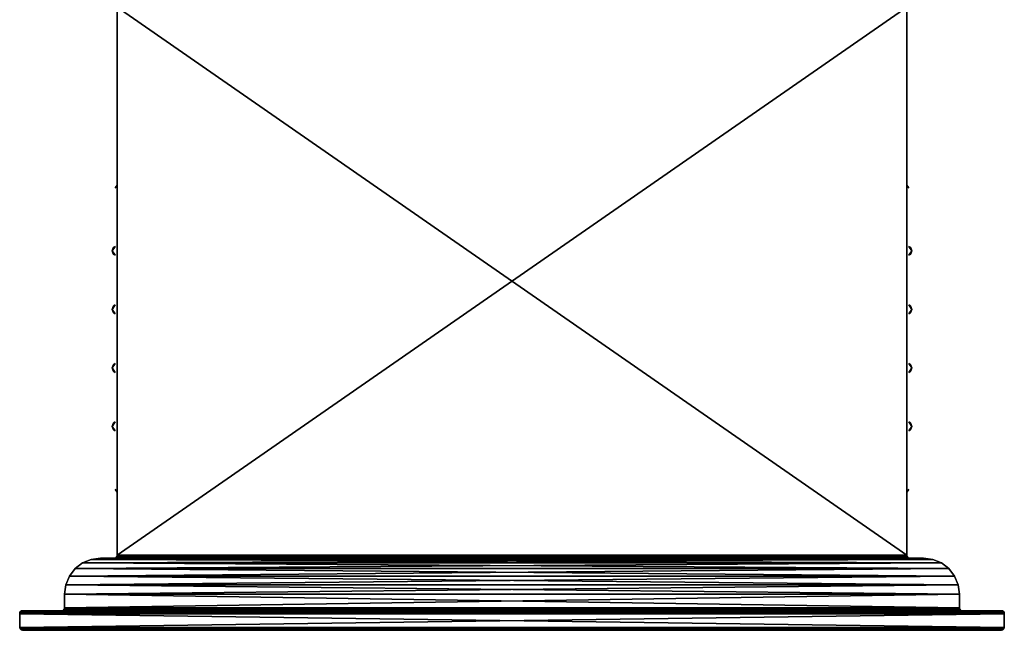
# Model space of a CAD drawing. Header units: millimetres. Extents: x -50 to 50, y -85 to 44.
# Tile 1 of 2: x -50 to 50, y -85 to -22. Entities that reach past the tile are written whole.
import ezdxf

# ---------------------------------------------------------------- set-up
doc = ezdxf.new("R2010")
doc.units = ezdxf.units.MM
doc.header["$LTSCALE"] = 65.185185
for name, color, linetype in [('17', 7, 'CONTINUOUS'), ('18', 7, 'CONTINUOUS'), ('19', 7, 'CONTINUOUS'), ('20', 7, 'CONTINUOUS'), ('21', 7, 'CONTINUOUS'), ('22', 7, 'CONTINUOUS'), ('23', 7, 'CONTINUOUS'), ('24', 7, 'CONTINUOUS'), ('25', 7, 'CONTINUOUS'), ('26', 7, 'CONTINUOUS'), ('27', 7, 'CONTINUOUS'), ('28', 7, 'CONTINUOUS'), ('29', 7, 'CONTINUOUS'), ('30', 7, 'CONTINUOUS'), ('31', 7, 'CONTINUOUS'), ('32', 7, 'CONTINUOUS'), ('33', 7, 'CONTINUOUS'), ('34', 7, 'CONTINUOUS'), ('35', 7, 'CONTINUOUS'), ('36', 7, 'CONTINUOUS'), ('37', 7, 'CONTINUOUS'), ('38', 7, 'CONTINUOUS'), ('39', 7, 'CONTINUOUS'), ('40', 7, 'CONTINUOUS'), ('41', 7, 'CONTINUOUS'), ('53', 7, 'CONTINUOUS'), ('54', 7, 'CONTINUOUS')]:
    doc.layers.add(name, color=color, linetype=linetype)

msp = doc.modelspace()

# ---------------------------------------------------------------- linework, layer by layer
at = {"layer": '17', "linetype": 'Continuous'}
for points in [[(-40.5, -33.01, 603), (-40.5, -32.49), (-40.5, -33.01), (-40.5, -33.01, 603)], [(-40.5, -32.49, 603), (-40.5, -32.49), (-40.5, -33.01, 603), (-40.5, -32.49, 603)], [(-40.5, -32.49), (-40.5, -32.49, -603), (-40.5, -33.01), (-40.5, -32.49)], [(-40.5, -32.49, -603), (-40.5, -33.01, -603), (-40.5, -33.01), (-40.5, -32.49, -603)]]:
    msp.add_3dface(points, dxfattribs=at)
at = {"layer": '18', "linetype": 'Continuous'}
for points in [[(-40.5, -26.49, -603), (-40.5, -27.01), (-40.5, -26.49), (-40.5, -26.49, -603)], [(-40.5, -27.01, -603), (-40.5, -27.01), (-40.5, -26.49, -603), (-40.5, -27.01, -603)], [(-40.5, -27.01), (-40.5, -27.01, 603), (-40.5, -26.49), (-40.5, -27.01)], [(-40.5, -27.01, 603), (-40.5, -26.49, 603), (-40.5, -26.49), (-40.5, -27.01, 603)]]:
    msp.add_3dface(points, dxfattribs=at)
at = {"layer": '19', "linetype": 'Continuous'}
for points in [[(-40.5, -76.95, 603), (-40.5, -76.49), (-40.5, -76.95), (-40.5, -76.95, 603)], [(-40.5, -76.49, 603), (-40.5, -76.49), (-40.5, -76.95, 603), (-40.5, -76.49, 603)], [(-40.5, -76.49), (-40.5, -76.49, -603), (-40.5, -76.95), (-40.5, -76.49)], [(-40.5, -76.49, -603), (-40.5, -76.95, -603), (-40.5, -76.95), (-40.5, -76.49, -603)]]:
    msp.add_3dface(points, dxfattribs=at)
at = {"layer": '20', "linetype": 'Continuous'}
for points in [[(-40.52, -70.38, -603), (-40.5, -70.49), (-40.69, -70.21), (-40.52, -70.38, -603)], [(-40.52, -70.38, 603), (-40.69, -70.21), (-40.5, -70.49), (-40.52, -70.38, 603)], [(-40.59, -70.28, 603), (-40.69, -70.21), (-40.52, -70.38, 603), (-40.59, -70.28, 603)], [(-40.69, -70.21, 603), (-40.69, -70.21), (-40.59, -70.28, 603), (-40.69, -70.21, 603)], [(-40.59, -70.28, -603), (-40.52, -70.38, -603), (-40.69, -70.21), (-40.59, -70.28, -603)], [(-40.69, -70.21), (-40.69, -70.21, -603), (-40.59, -70.28, -603), (-40.69, -70.21)], [(-40.5, -70.49, -603), (-40.5, -70.49), (-40.52, -70.38, -603), (-40.5, -70.49, -603)], [(-40.5, -70.49, 603), (-40.52, -70.38, 603), (-40.5, -70.49), (-40.5, -70.49, 603)]]:
    msp.add_3dface(points, dxfattribs=at)
at = {"layer": '21', "linetype": 'Continuous'}
for points in [[(-40.96, -63.56, 603), (-40.69, -63.29), (-41, -63.75, -603), (-40.96, -63.56, 603)], [(-40.96, -63.56, -603), (-41, -63.75, -603), (-40.69, -63.29), (-40.96, -63.56, -603)], [(-40.96, -63.56, 603), (-41, -63.75, -603), (-41, -63.75, 603), (-40.96, -63.56, 603)], [(-40.85, -63.39, 603), (-40.69, -63.29), (-40.96, -63.56, 603), (-40.85, -63.39, 603)], [(-40.85, -63.39, -603), (-40.96, -63.56, -603), (-40.69, -63.29), (-40.85, -63.39, -603)], [(-40.69, -63.29, -603), (-40.85, -63.39, -603), (-40.69, -63.29), (-40.69, -63.29, -603)], [(-40.69, -63.29, 603), (-40.69, -63.29), (-40.85, -63.39, 603), (-40.69, -63.29, 603)], [(-40.96, -63.94, 603), (-41, -63.75, 603), (-40.69, -64.21), (-40.96, -63.94, 603)], [(-41, -63.75, -603), (-40.96, -63.94, -603), (-41, -63.75, 603), (-41, -63.75, -603)], [(-40.96, -63.94, -603), (-40.69, -64.21), (-41, -63.75, 603), (-40.96, -63.94, -603)], [(-40.85, -64.11, 603), (-40.96, -63.94, 603), (-40.69, -64.21), (-40.85, -64.11, 603)], [(-40.85, -64.11, -603), (-40.69, -64.21), (-40.96, -63.94, -603), (-40.85, -64.11, -603)], [(-40.69, -64.21), (-40.69, -64.21, 603), (-40.85, -64.11, 603), (-40.69, -64.21)], [(-40.69, -64.21, -603), (-40.69, -64.21), (-40.85, -64.11, -603), (-40.69, -64.21, -603)]]:
    msp.add_3dface(points, dxfattribs=at)
at = {"layer": '22', "linetype": 'Continuous'}
for points in [[(-40.96, -45.56, -603), (-41, -45.75, -603), (-40.69, -45.29), (-40.96, -45.56, -603)], [(-40.96, -45.56, 603), (-40.69, -45.29), (-41, -45.75, -603), (-40.96, -45.56, 603)], [(-40.85, -45.39, -603), (-40.96, -45.56, -603), (-40.69, -45.29), (-40.85, -45.39, -603)], [(-40.85, -45.39, 603), (-40.69, -45.29), (-40.96, -45.56, 603), (-40.85, -45.39, 603)], [(-40.69, -45.29), (-40.69, -45.29, -603), (-40.85, -45.39, -603), (-40.69, -45.29)], [(-40.69, -45.29, 603), (-40.69, -45.29), (-40.85, -45.39, 603), (-40.69, -45.29, 603)], [(-41, -45.75, 603), (-40.96, -45.56, 603), (-41, -45.75, -603), (-41, -45.75, 603)], [(-40.96, -45.94, -603), (-40.69, -46.21), (-41, -45.75, 603), (-40.96, -45.94, -603)], [(-40.96, -45.94, -603), (-41, -45.75, 603), (-41, -45.75, -603), (-40.96, -45.94, -603)], [(-40.96, -45.94, 603), (-41, -45.75, 603), (-40.69, -46.21), (-40.96, -45.94, 603)], [(-40.85, -46.11, -603), (-40.69, -46.21), (-40.96, -45.94, -603), (-40.85, -46.11, -603)], [(-40.85, -46.11, 603), (-40.96, -45.94, 603), (-40.69, -46.21), (-40.85, -46.11, 603)], [(-40.69, -46.21, 603), (-40.85, -46.11, 603), (-40.69, -46.21), (-40.69, -46.21, 603)], [(-40.69, -46.21, -603), (-40.69, -46.21), (-40.85, -46.11, -603), (-40.69, -46.21, -603)]]:
    msp.add_3dface(points, dxfattribs=at)
at = {"layer": '23', "linetype": 'Continuous'}
for points in [[(-40.52, -39.12, 603), (-40.5, -39.01), (-40.69, -39.29), (-40.52, -39.12, 603)], [(-40.52, -39.12, -603), (-40.69, -39.29), (-40.5, -39.01), (-40.52, -39.12, -603)], [(-40.59, -39.22, -603), (-40.69, -39.29), (-40.52, -39.12, -603), (-40.59, -39.22, -603)], [(-40.59, -39.22, 603), (-40.52, -39.12, 603), (-40.69, -39.29), (-40.59, -39.22, 603)], [(-40.69, -39.29, -603), (-40.69, -39.29), (-40.59, -39.22, -603), (-40.69, -39.29, -603)], [(-40.69, -39.29), (-40.69, -39.29, 603), (-40.59, -39.22, 603), (-40.69, -39.29)], [(-40.5, -39.01, 603), (-40.5, -39.01), (-40.52, -39.12, 603), (-40.5, -39.01, 603)], [(-40.5, -39.01, -603), (-40.52, -39.12, -603), (-40.5, -39.01), (-40.5, -39.01, -603)]]:
    msp.add_3dface(points, dxfattribs=at)
at = {"layer": '24', "linetype": 'Continuous'}
for points in [[(-40.96, -57.56, 603), (-40.69, -57.29), (-41, -57.75, -603), (-40.96, -57.56, 603)], [(-40.96, -57.56, -603), (-41, -57.75, -603), (-40.69, -57.29), (-40.96, -57.56, -603)], [(-40.96, -57.56, 603), (-41, -57.75, -603), (-41, -57.75, 603), (-40.96, -57.56, 603)], [(-40.85, -57.39, 603), (-40.69, -57.29), (-40.96, -57.56, 603), (-40.85, -57.39, 603)], [(-40.85, -57.39, -603), (-40.96, -57.56, -603), (-40.69, -57.29), (-40.85, -57.39, -603)], [(-40.69, -57.29, -603), (-40.85, -57.39, -603), (-40.69, -57.29), (-40.69, -57.29, -603)], [(-40.69, -57.29, 603), (-40.69, -57.29), (-40.85, -57.39, 603), (-40.69, -57.29, 603)], [(-40.96, -57.94, 603), (-41, -57.75, 603), (-40.69, -58.21), (-40.96, -57.94, 603)], [(-41, -57.75, -603), (-40.96, -57.94, -603), (-41, -57.75, 603), (-41, -57.75, -603)], [(-40.96, -57.94, -603), (-40.69, -58.21), (-41, -57.75, 603), (-40.96, -57.94, -603)], [(-40.85, -58.11, 603), (-40.96, -57.94, 603), (-40.69, -58.21), (-40.85, -58.11, 603)], [(-40.85, -58.11, -603), (-40.69, -58.21), (-40.96, -57.94, -603), (-40.85, -58.11, -603)], [(-40.69, -58.21), (-40.69, -58.21, 603), (-40.85, -58.11, 603), (-40.69, -58.21)], [(-40.69, -58.21, -603), (-40.69, -58.21), (-40.85, -58.11, -603), (-40.69, -58.21, -603)]]:
    msp.add_3dface(points, dxfattribs=at)
at = {"layer": '25', "linetype": 'Continuous'}
for points in [[(-40.96, -51.56, 603), (-40.69, -51.29), (-41, -51.75, -603), (-40.96, -51.56, 603)], [(-40.96, -51.56, -603), (-41, -51.75, -603), (-40.69, -51.29), (-40.96, -51.56, -603)], [(-40.85, -51.39, 603), (-40.69, -51.29), (-40.96, -51.56, 603), (-40.85, -51.39, 603)], [(-40.85, -51.39, -603), (-40.96, -51.56, -603), (-40.69, -51.29), (-40.85, -51.39, -603)], [(-40.69, -51.29, -603), (-40.85, -51.39, -603), (-40.69, -51.29), (-40.69, -51.29, -603)], [(-40.69, -51.29, 603), (-40.69, -51.29), (-40.85, -51.39, 603), (-40.69, -51.29, 603)], [(-40.96, -51.56, 603), (-41, -51.75, -603), (-41, -51.75, 603), (-40.96, -51.56, 603)], [(-40.96, -51.94, 603), (-41, -51.75, 603), (-40.69, -52.21), (-40.96, -51.94, 603)], [(-41, -51.75, -603), (-40.96, -51.94, -603), (-41, -51.75, 603), (-41, -51.75, -603)], [(-40.96, -51.94, -603), (-40.69, -52.21), (-41, -51.75, 603), (-40.96, -51.94, -603)], [(-40.85, -52.11, 603), (-40.96, -51.94, 603), (-40.69, -52.21), (-40.85, -52.11, 603)], [(-40.85, -52.11, -603), (-40.69, -52.21), (-40.96, -51.94, -603), (-40.85, -52.11, -603)], [(-40.69, -52.21), (-40.69, -52.21, 603), (-40.85, -52.11, 603), (-40.69, -52.21)], [(-40.69, -52.21, -603), (-40.69, -52.21), (-40.85, -52.11, -603), (-40.69, -52.21, -603)]]:
    msp.add_3dface(points, dxfattribs=at)
at = {"layer": '26', "linetype": 'Continuous'}
for points in [[(-50.5, -82.95, -603), (-50.5, -82.95), (-50.2, -82.65), (-50.5, -82.95, -603)], [(-50.48, -82.83, 603), (-50.2, -82.65), (-50.5, -82.95), (-50.48, -82.83, 603)], [(-50.48, -82.83, -603), (-50.5, -82.95, -603), (-50.2, -82.65), (-50.48, -82.83, -603)], [(-50.41, -82.74, 603), (-50.2, -82.65), (-50.48, -82.83, 603), (-50.41, -82.74, 603)], [(-50.41, -82.74, -603), (-50.48, -82.83, -603), (-50.2, -82.65), (-50.41, -82.74, -603)], [(-50.32, -82.67, 603), (-50.2, -82.65), (-50.41, -82.74, 603), (-50.32, -82.67, 603)], [(-50.32, -82.67, -603), (-50.41, -82.74, -603), (-50.2, -82.65), (-50.32, -82.67, -603)], [(-50.2, -82.65, 603), (-50.2, -82.65), (-50.32, -82.67, 603), (-50.2, -82.65, 603)], [(-50.2, -82.65), (-50.2, -82.65, -603), (-50.32, -82.67, -603), (-50.2, -82.65)], [(-50.5, -82.95, 603), (-50.48, -82.83, 603), (-50.5, -82.95), (-50.5, -82.95, 603)]]:
    msp.add_3dface(points, dxfattribs=at)
at = {"layer": '27', "linetype": 'Continuous'}
for points in [[(20.91, -84.65, 603), (1.14, -84.65), (20.91, -84.65), (20.91, -84.65, 603)], [(1.14, -84.65, 603), (1.14, -84.65), (20.91, -84.65, 603), (1.14, -84.65, 603)], [(1.14, -84.65), (1.14, -84.65, -603), (20.91, -84.65), (1.14, -84.65)], [(1.14, -84.65, -603), (20.91, -84.65, -603), (20.91, -84.65), (1.14, -84.65, -603)]]:
    msp.add_3dface(points, dxfattribs=at)
at = {"layer": '28', "linetype": 'Continuous'}
for points in [[(50.2, -84.65, 603), (23.19, -84.65, 603), (23.19, -84.65), (50.2, -84.65, 603)], [(50.2, -84.65), (50.2, -84.65, 603), (23.19, -84.65), (50.2, -84.65)], [(50.2, -84.65, -603), (50.2, -84.65), (23.19, -84.65, -603), (50.2, -84.65, -603)], [(23.19, -84.65, -603), (50.2, -84.65), (23.19, -84.65), (23.19, -84.65, -603)]]:
    msp.add_3dface(points, dxfattribs=at)
at = {"layer": '29', "linetype": 'Continuous'}
for points in [[(-23.19, -84.65, 603), (-50.2, -84.65), (-23.19, -84.65), (-23.19, -84.65, 603)], [(-50.2, -84.65, 603), (-50.2, -84.65), (-23.19, -84.65, 603), (-50.2, -84.65, 603)], [(-50.2, -84.65), (-50.2, -84.65, -603), (-23.19, -84.65), (-50.2, -84.65)], [(-50.2, -84.65, -603), (-23.19, -84.65, -603), (-23.19, -84.65), (-50.2, -84.65, -603)]]:
    msp.add_3dface(points, dxfattribs=at)
at = {"layer": '30', "linetype": 'Continuous'}
for points in [[(-20.91, -84.65, -603), (-1.14, -84.65), (-20.91, -84.65), (-20.91, -84.65, -603)], [(-1.14, -84.65, -603), (-1.14, -84.65), (-20.91, -84.65, -603), (-1.14, -84.65, -603)], [(-1.14, -84.65), (-1.14, -84.65, 603), (-20.91, -84.65), (-1.14, -84.65)], [(-1.14, -84.65, 603), (-20.91, -84.65, 603), (-20.91, -84.65), (-1.14, -84.65, 603)]]:
    msp.add_3dface(points, dxfattribs=at)
at = {"layer": '31', "linetype": 'Continuous'}
for points in [[(0.05, -84.35, 603), (-0.15, -84.39), (0.15, -84.39), (0.05, -84.35, 603)], [(0.05, -84.35, -603), (0.15, -84.39, -603), (-0.15, -84.39), (0.05, -84.35, -603)], [(-0.05, -84.35, 603), (-0.15, -84.39), (0.05, -84.35, 603), (-0.05, -84.35, 603)], [(-0.15, -84.39, 603), (-0.15, -84.39), (-0.05, -84.35, 603), (-0.15, -84.39, 603)], [(-0.05, -84.35, -603), (0.05, -84.35, -603), (-0.15, -84.39), (-0.05, -84.35, -603)], [(-0.15, -84.39), (-0.15, -84.39, -603), (-0.05, -84.35, -603), (-0.15, -84.39)], [(0.15, -84.39, -603), (0.15, -84.39), (-0.15, -84.39), (0.15, -84.39, -603)], [(0.15, -84.39, 603), (0.05, -84.35, 603), (0.15, -84.39), (0.15, -84.39, 603)]]:
    msp.add_3dface(points, dxfattribs=at)
at = {"layer": '32', "linetype": 'Continuous'}
for points in [[(50.2, -82.65, -603), (50.2, -82.65), (50.5, -82.95), (50.2, -82.65, -603)], [(50.32, -82.67, 603), (50.5, -82.95), (50.2, -82.65), (50.32, -82.67, 603)], [(50.2, -82.65, 603), (50.32, -82.67, 603), (50.2, -82.65), (50.2, -82.65, 603)], [(50.32, -82.67, -603), (50.2, -82.65, -603), (50.5, -82.95), (50.32, -82.67, -603)], [(50.41, -82.74, 603), (50.5, -82.95), (50.32, -82.67, 603), (50.41, -82.74, 603)], [(50.41, -82.74, -603), (50.32, -82.67, -603), (50.5, -82.95), (50.41, -82.74, -603)], [(50.48, -82.83, 603), (50.5, -82.95), (50.41, -82.74, 603), (50.48, -82.83, 603)], [(50.48, -82.83, -603), (50.41, -82.74, -603), (50.5, -82.95), (50.48, -82.83, -603)], [(50.5, -82.95, 603), (50.5, -82.95), (50.48, -82.83, 603), (50.5, -82.95, 603)], [(50.5, -82.95), (50.5, -82.95, -603), (50.48, -82.83, -603), (50.5, -82.95)]]:
    msp.add_3dface(points, dxfattribs=at)
at = {"layer": '33', "linetype": 'Continuous'}
for points in [[(40.5, -33.01, -603), (40.5, -32.49), (40.5, -33.01), (40.5, -33.01, -603)], [(40.5, -32.49, -603), (40.5, -32.49), (40.5, -33.01, -603), (40.5, -32.49, -603)], [(40.5, -32.49), (40.5, -32.49, 603), (40.5, -33.01), (40.5, -32.49)], [(40.5, -32.49, 603), (40.5, -33.01, 603), (40.5, -33.01), (40.5, -32.49, 603)]]:
    msp.add_3dface(points, dxfattribs=at)
at = {"layer": '34', "linetype": 'Continuous'}
for points in [[(40.5, -27.01, -603), (40.5, -26.49), (40.5, -27.01), (40.5, -27.01, -603)], [(40.5, -26.49, -603), (40.5, -26.49), (40.5, -27.01, -603), (40.5, -26.49, -603)], [(40.5, -26.49), (40.5, -26.49, 603), (40.5, -27.01), (40.5, -26.49)], [(40.5, -26.49, 603), (40.5, -27.01, 603), (40.5, -27.01), (40.5, -26.49, 603)]]:
    msp.add_3dface(points, dxfattribs=at)
at = {"layer": '35', "linetype": 'Continuous'}
for points in [[(40.5, -76.49, 603), (40.5, -76.95, 603), (40.5, -76.95), (40.5, -76.49, 603)], [(40.5, -76.49), (40.5, -76.49, 603), (40.5, -76.95), (40.5, -76.49)], [(40.5, -76.49, -603), (40.5, -76.49), (40.5, -76.95, -603), (40.5, -76.49, -603)], [(40.5, -76.95, -603), (40.5, -76.49), (40.5, -76.95), (40.5, -76.95, -603)]]:
    msp.add_3dface(points, dxfattribs=at)
at = {"layer": '36', "linetype": 'Continuous'}
for points in [[(40.69, -63.29), (40.69, -63.29, 603), (40.85, -63.39, 603), (40.69, -63.29)], [(40.85, -63.39, 603), (40.96, -63.56, 603), (40.69, -63.29), (40.85, -63.39, 603)], [(40.69, -63.29, -603), (40.69, -63.29), (40.85, -63.39, -603), (40.69, -63.29, -603)], [(40.85, -63.39, -603), (40.69, -63.29), (40.96, -63.56, -603), (40.85, -63.39, -603)], [(40.96, -63.56, 603), (41, -63.75, 603), (40.69, -63.29), (40.96, -63.56, 603)], [(40.96, -63.56, -603), (40.69, -63.29), (41, -63.75, 603), (40.96, -63.56, -603)], [(41, -63.75, -603), (40.96, -63.56, -603), (41, -63.75, 603), (41, -63.75, -603)], [(40.96, -63.94, 603), (40.69, -64.21), (41, -63.75, -603), (40.96, -63.94, 603)], [(40.96, -63.94, -603), (41, -63.75, -603), (40.69, -64.21), (40.96, -63.94, -603)], [(40.85, -64.11, 603), (40.69, -64.21), (40.96, -63.94, 603), (40.85, -64.11, 603)], [(40.85, -64.11, -603), (40.96, -63.94, -603), (40.69, -64.21), (40.85, -64.11, -603)], [(40.69, -64.21, -603), (40.85, -64.11, -603), (40.69, -64.21), (40.69, -64.21, -603)], [(40.69, -64.21, 603), (40.69, -64.21), (40.85, -64.11, 603), (40.69, -64.21, 603)], [(40.96, -63.94, 603), (41, -63.75, -603), (41, -63.75, 603), (40.96, -63.94, 603)]]:
    msp.add_3dface(points, dxfattribs=at)
at = {"layer": '37', "linetype": 'Continuous'}
for points in [[(40.96, -57.56, -603), (40.69, -57.29), (41, -57.75, 603), (40.96, -57.56, -603)], [(40.96, -57.56, 603), (41, -57.75, 603), (40.69, -57.29), (40.96, -57.56, 603)], [(40.85, -57.39, -603), (40.69, -57.29), (40.96, -57.56, -603), (40.85, -57.39, -603)], [(40.69, -57.29, 603), (40.85, -57.39, 603), (40.69, -57.29), (40.69, -57.29, 603)], [(40.85, -57.39, 603), (40.96, -57.56, 603), (40.69, -57.29), (40.85, -57.39, 603)], [(40.69, -57.29, -603), (40.69, -57.29), (40.85, -57.39, -603), (40.69, -57.29, -603)], [(40.96, -57.56, -603), (41, -57.75, 603), (41, -57.75, -603), (40.96, -57.56, -603)], [(40.96, -57.94, -603), (41, -57.75, -603), (40.69, -58.21), (40.96, -57.94, -603)], [(40.96, -57.94, 603), (40.69, -58.21), (41, -57.75, -603), (40.96, -57.94, 603)], [(40.85, -58.11, -603), (40.96, -57.94, -603), (40.69, -58.21), (40.85, -58.11, -603)], [(40.85, -58.11, 603), (40.69, -58.21), (40.96, -57.94, 603), (40.85, -58.11, 603)], [(40.69, -58.21), (40.69, -58.21, -603), (40.85, -58.11, -603), (40.69, -58.21)], [(40.69, -58.21, 603), (40.69, -58.21), (40.85, -58.11, 603), (40.69, -58.21, 603)], [(41, -57.75, 603), (40.96, -57.94, 603), (41, -57.75, -603), (41, -57.75, 603)]]:
    msp.add_3dface(points, dxfattribs=at)
at = {"layer": '38', "linetype": 'Continuous'}
for points in [[(40.96, -51.56, -603), (40.69, -51.29), (41, -51.75, 603), (40.96, -51.56, -603)], [(40.96, -51.56, 603), (41, -51.75, 603), (40.69, -51.29), (40.96, -51.56, 603)], [(40.85, -51.39, -603), (40.69, -51.29), (40.96, -51.56, -603), (40.85, -51.39, -603)], [(40.69, -51.29, 603), (40.85, -51.39, 603), (40.69, -51.29), (40.69, -51.29, 603)], [(40.85, -51.39, 603), (40.96, -51.56, 603), (40.69, -51.29), (40.85, -51.39, 603)], [(40.69, -51.29, -603), (40.69, -51.29), (40.85, -51.39, -603), (40.69, -51.29, -603)], [(40.96, -51.94, -603), (41, -51.75, -603), (40.69, -52.21), (40.96, -51.94, -603)], [(40.96, -51.94, 603), (40.69, -52.21), (41, -51.75, -603), (40.96, -51.94, 603)], [(40.85, -52.11, -603), (40.96, -51.94, -603), (40.69, -52.21), (40.85, -52.11, -603)], [(40.85, -52.11, 603), (40.69, -52.21), (40.96, -51.94, 603), (40.85, -52.11, 603)], [(40.69, -52.21), (40.69, -52.21, -603), (40.85, -52.11, -603), (40.69, -52.21)], [(40.69, -52.21, 603), (40.69, -52.21), (40.85, -52.11, 603), (40.69, -52.21, 603)], [(40.96, -51.56, -603), (41, -51.75, 603), (41, -51.75, -603), (40.96, -51.56, -603)], [(41, -51.75, 603), (40.96, -51.94, 603), (41, -51.75, -603), (41, -51.75, 603)]]:
    msp.add_3dface(points, dxfattribs=at)
at = {"layer": '39', "linetype": 'Continuous'}
for points in [[(40.52, -70.38, 603), (40.5, -70.49), (40.69, -70.21), (40.52, -70.38, 603)], [(40.52, -70.38, -603), (40.69, -70.21), (40.5, -70.49), (40.52, -70.38, -603)], [(40.5, -70.49, 603), (40.5, -70.49), (40.52, -70.38, 603), (40.5, -70.49, 603)], [(40.5, -70.49, -603), (40.52, -70.38, -603), (40.5, -70.49), (40.5, -70.49, -603)], [(40.59, -70.28, -603), (40.69, -70.21), (40.52, -70.38, -603), (40.59, -70.28, -603)], [(40.59, -70.28, 603), (40.52, -70.38, 603), (40.69, -70.21), (40.59, -70.28, 603)], [(40.69, -70.21, -603), (40.69, -70.21), (40.59, -70.28, -603), (40.69, -70.21, -603)], [(40.69, -70.21), (40.69, -70.21, 603), (40.59, -70.28, 603), (40.69, -70.21)]]:
    msp.add_3dface(points, dxfattribs=at)
at = {"layer": '40', "linetype": 'Continuous'}
for points in [[(40.96, -45.56, -603), (40.69, -45.29), (41, -45.75, 603), (40.96, -45.56, -603)], [(40.96, -45.56, 603), (41, -45.75, 603), (40.69, -45.29), (40.96, -45.56, 603)], [(40.85, -45.39, -603), (40.69, -45.29), (40.96, -45.56, -603), (40.85, -45.39, -603)], [(40.69, -45.29, 603), (40.85, -45.39, 603), (40.69, -45.29), (40.69, -45.29, 603)], [(40.85, -45.39, 603), (40.96, -45.56, 603), (40.69, -45.29), (40.85, -45.39, 603)], [(40.69, -45.29, -603), (40.69, -45.29), (40.85, -45.39, -603), (40.69, -45.29, -603)], [(40.96, -45.94, -603), (41, -45.75, -603), (40.69, -46.21), (40.96, -45.94, -603)], [(40.96, -45.94, 603), (40.69, -46.21), (41, -45.75, -603), (40.96, -45.94, 603)], [(40.85, -46.11, -603), (40.96, -45.94, -603), (40.69, -46.21), (40.85, -46.11, -603)], [(40.85, -46.11, 603), (40.69, -46.21), (40.96, -45.94, 603), (40.85, -46.11, 603)], [(40.69, -46.21), (40.69, -46.21, -603), (40.85, -46.11, -603), (40.69, -46.21)], [(40.69, -46.21, 603), (40.69, -46.21), (40.85, -46.11, 603), (40.69, -46.21, 603)], [(40.96, -45.56, -603), (41, -45.75, 603), (41, -45.75, -603), (40.96, -45.56, -603)], [(41, -45.75, 603), (40.96, -45.94, 603), (41, -45.75, -603), (41, -45.75, 603)]]:
    msp.add_3dface(points, dxfattribs=at)
at = {"layer": '41', "linetype": 'Continuous'}
for points in [[(40.52, -39.12, -603), (40.5, -39.01), (40.69, -39.29), (40.52, -39.12, -603)], [(40.5, -39.01, -603), (40.5, -39.01), (40.52, -39.12, -603), (40.5, -39.01, -603)], [(40.52, -39.12, 603), (40.69, -39.29), (40.5, -39.01), (40.52, -39.12, 603)], [(40.5, -39.01, 603), (40.52, -39.12, 603), (40.5, -39.01), (40.5, -39.01, 603)], [(40.59, -39.22, 603), (40.69, -39.29), (40.52, -39.12, 603), (40.59, -39.22, 603)], [(40.59, -39.22, -603), (40.52, -39.12, -603), (40.69, -39.29), (40.59, -39.22, -603)], [(40.69, -39.29, 603), (40.69, -39.29), (40.59, -39.22, 603), (40.69, -39.29, 603)], [(40.69, -39.29), (40.69, -39.29, -603), (40.59, -39.22, -603), (40.69, -39.29)]]:
    msp.add_3dface(points, dxfattribs=at)
at = {"layer": '53', "linetype": 'Continuous'}
for points in [[(-40.5, -20.77, 604), (-40.5, -76.95, 604), (40.5, -20.77, 604), (-40.5, -20.77, 604)], [(40.5, -20.77, 604), (-40.5, -76.95, 604), (40.5, -76.95, 604), (40.5, -20.77, 604)], [(-44.05, -77.75, 604), (-44.82, -78.33, 604), (44.05, -77.75, 604), (-44.05, -77.75, 604)], [(44.05, -77.75, 604), (-44.82, -78.33, 604), (44.82, -78.33, 604), (44.05, -77.75, 604)], [(-43.16, -77.38, 604), (-44.05, -77.75, 604), (43.16, -77.38, 604), (-43.16, -77.38, 604)], [(43.16, -77.38, 604), (-44.05, -77.75, 604), (44.05, -77.75, 604), (43.16, -77.38, 604)], [(-42.2, -77.25, 604), (-43.16, -77.38, 604), (-40.8, -77.25, 604), (-42.2, -77.25, 604)], [(-40.8, -77.25, 604), (-43.16, -77.38, 604), (40.8, -77.25, 604), (-40.8, -77.25, 604)], [(40.8, -77.25, 604), (-43.16, -77.38, 604), (42.2, -77.25, 604), (40.8, -77.25, 604)], [(42.2, -77.25, 604), (-43.16, -77.38, 604), (43.16, -77.38, 604), (42.2, -77.25, 604)], [(-40.65, -77.21, 604), (-40.8, -77.25, 604), (40.65, -77.21, 604), (-40.65, -77.21, 604)], [(40.65, -77.21, 604), (-40.8, -77.25, 604), (40.8, -77.25, 604), (40.65, -77.21, 604)], [(-40.54, -77.1, 604), (-40.65, -77.21, 604), (40.54, -77.1, 604), (-40.54, -77.1, 604)], [(40.54, -77.1, 604), (-40.65, -77.21, 604), (40.65, -77.21, 604), (40.54, -77.1, 604)], [(-40.5, -76.95, 604), (-40.54, -77.1, 604), (40.5, -76.95, 604), (-40.5, -76.95, 604)], [(40.5, -76.95, 604), (-40.54, -77.1, 604), (40.54, -77.1, 604), (40.5, -76.95, 604)], [(-44.82, -78.33, 604), (-45.4, -79.1, 604), (44.82, -78.33, 604), (-44.82, -78.33, 604)], [(44.82, -78.33, 604), (-45.4, -79.1, 604), (45.4, -79.1, 604), (44.82, -78.33, 604)], [(-45.4, -79.1, 604), (-45.77, -79.99, 604), (45.4, -79.1, 604), (-45.4, -79.1, 604)], [(45.4, -79.1, 604), (-45.77, -79.99, 604), (45.77, -79.99, 604), (45.4, -79.1, 604)], [(-45.77, -79.99, 604), (-45.9, -80.95, 604), (45.77, -79.99, 604), (-45.77, -79.99, 604)], [(45.77, -79.99, 604), (-45.9, -80.95, 604), (45.9, -80.95, 604), (45.77, -79.99, 604)], [(-45.9, -80.95, 604), (-45.9, -82.35, 604), (45.9, -80.95, 604), (-45.9, -80.95, 604)], [(45.9, -80.95, 604), (-45.9, -82.35, 604), (45.9, -82.35, 604), (45.9, -80.95, 604)], [(50.5, -82.95, 604), (50.46, -82.8, 604), (-50.5, -82.95, 604), (50.5, -82.95, 604)], [(-50.5, -82.95, 604), (50.46, -82.8, 604), (-50.46, -82.8, 604), (-50.5, -82.95, 604)], [(50.46, -82.8, 604), (50.35, -82.69, 604), (-50.46, -82.8, 604), (50.46, -82.8, 604)], [(-50.46, -82.8, 604), (50.35, -82.69, 604), (-50.35, -82.69, 604), (-50.46, -82.8, 604)], [(-50.35, -82.69, 604), (50.35, -82.69, 604), (46.2, -82.65, 604), (-50.35, -82.69, 604)], [(46.2, -82.65, 604), (-46.2, -82.65, 604), (-50.35, -82.69, 604), (46.2, -82.65, 604)], [(-50.35, -82.69, 604), (-46.2, -82.65, 604), (-50.2, -82.65, 604), (-50.35, -82.69, 604)], [(-46.05, -82.61, 604), (-46.2, -82.65, 604), (46.05, -82.61, 604), (-46.05, -82.61, 604)], [(46.05, -82.61, 604), (-46.2, -82.65, 604), (46.2, -82.65, 604), (46.05, -82.61, 604)], [(-45.94, -82.5, 604), (-46.05, -82.61, 604), (45.94, -82.5, 604), (-45.94, -82.5, 604)], [(45.94, -82.5, 604), (-46.05, -82.61, 604), (46.05, -82.61, 604), (45.94, -82.5, 604)], [(-45.9, -82.35, 604), (-45.94, -82.5, 604), (45.9, -82.35, 604), (-45.9, -82.35, 604)], [(45.9, -82.35, 604), (-45.94, -82.5, 604), (45.94, -82.5, 604), (45.9, -82.35, 604)], [(50.2, -82.65, 604), (46.2, -82.65, 604), (50.35, -82.69, 604), (50.2, -82.65, 604)], [(50.5, -84.35, 604), (50.5, -82.95, 604), (-50.5, -84.35, 604), (50.5, -84.35, 604)], [(-50.5, -84.35, 604), (50.5, -82.95, 604), (-50.5, -82.95, 604), (-50.5, -84.35, 604)], [(-50.46, -84.5, 604), (50.5, -84.35, 604), (-50.5, -84.35, 604), (-50.46, -84.5, 604)], [(50.46, -84.5, 604), (50.5, -84.35, 604), (-50.46, -84.5, 604), (50.46, -84.5, 604)], [(-50.35, -84.61, 604), (50.46, -84.5, 604), (-50.46, -84.5, 604), (-50.35, -84.61, 604)], [(50.35, -84.61, 604), (50.46, -84.5, 604), (-50.35, -84.61, 604), (50.35, -84.61, 604)], [(-50.2, -84.65, 604), (50.35, -84.61, 604), (-50.35, -84.61, 604), (-50.2, -84.65, 604)], [(50.2, -84.65, 604), (50.35, -84.61, 604), (-50.2, -84.65, 604), (50.2, -84.65, 604)]]:
    msp.add_3dface(points, dxfattribs=at)
at = {"layer": '54', "linetype": 'Continuous'}
for points in [[(40.5, -20.77, -604), (40.5, -76.95, -604), (-40.5, -20.77, -604), (40.5, -20.77, -604)], [(-40.5, -20.77, -604), (40.5, -76.95, -604), (-40.5, -76.95, -604), (-40.5, -20.77, -604)], [(-44.05, -77.75, -604), (44.82, -78.33, -604), (-44.82, -78.33, -604), (-44.05, -77.75, -604)], [(-43.16, -77.38, -604), (44.05, -77.75, -604), (-44.05, -77.75, -604), (-43.16, -77.38, -604)], [(44.05, -77.75, -604), (44.82, -78.33, -604), (-44.05, -77.75, -604), (44.05, -77.75, -604)], [(-42.2, -77.25, -604), (43.16, -77.38, -604), (-43.16, -77.38, -604), (-42.2, -77.25, -604)], [(43.16, -77.38, -604), (44.05, -77.75, -604), (-43.16, -77.38, -604), (43.16, -77.38, -604)], [(-40.8, -77.25, -604), (43.16, -77.38, -604), (-42.2, -77.25, -604), (-40.8, -77.25, -604)], [(-40.65, -77.21, -604), (40.8, -77.25, -604), (-40.8, -77.25, -604), (-40.65, -77.21, -604)], [(40.8, -77.25, -604), (43.16, -77.38, -604), (-40.8, -77.25, -604), (40.8, -77.25, -604)], [(-40.54, -77.1, -604), (40.65, -77.21, -604), (-40.65, -77.21, -604), (-40.54, -77.1, -604)], [(40.65, -77.21, -604), (40.8, -77.25, -604), (-40.65, -77.21, -604), (40.65, -77.21, -604)], [(-40.5, -76.95, -604), (40.54, -77.1, -604), (-40.54, -77.1, -604), (-40.5, -76.95, -604)], [(40.54, -77.1, -604), (40.65, -77.21, -604), (-40.54, -77.1, -604), (40.54, -77.1, -604)], [(40.5, -76.95, -604), (40.54, -77.1, -604), (-40.5, -76.95, -604), (40.5, -76.95, -604)], [(42.2, -77.25, -604), (43.16, -77.38, -604), (40.8, -77.25, -604), (42.2, -77.25, -604)], [(-44.82, -78.33, -604), (45.4, -79.1, -604), (-45.4, -79.1, -604), (-44.82, -78.33, -604)], [(44.82, -78.33, -604), (45.4, -79.1, -604), (-44.82, -78.33, -604), (44.82, -78.33, -604)], [(-45.4, -79.1, -604), (45.77, -79.99, -604), (-45.77, -79.99, -604), (-45.4, -79.1, -604)], [(45.4, -79.1, -604), (45.77, -79.99, -604), (-45.4, -79.1, -604), (45.4, -79.1, -604)], [(-45.77, -79.99, -604), (45.9, -80.95, -604), (-45.9, -80.95, -604), (-45.77, -79.99, -604)], [(45.77, -79.99, -604), (45.9, -80.95, -604), (-45.77, -79.99, -604), (45.77, -79.99, -604)], [(45.9, -80.95, -604), (45.9, -82.35, -604), (-45.9, -80.95, -604), (45.9, -80.95, -604)], [(45.9, -82.35, -604), (-45.9, -82.35, -604), (-45.9, -80.95, -604), (45.9, -82.35, -604)], [(-50.5, -82.95, -604), (-50.46, -82.8, -604), (50.5, -82.95, -604), (-50.5, -82.95, -604)], [(-50.46, -82.8, -604), (-50.35, -82.69, -604), (50.46, -82.8, -604), (-50.46, -82.8, -604)], [(50.5, -82.95, -604), (-50.46, -82.8, -604), (50.46, -82.8, -604), (50.5, -82.95, -604)], [(50.35, -82.69, -604), (-50.35, -82.69, -604), (-46.2, -82.65, -604), (50.35, -82.69, -604)], [(-50.2, -82.65, -604), (-46.2, -82.65, -604), (-50.35, -82.69, -604), (-50.2, -82.65, -604)], [(50.46, -82.8, -604), (-50.35, -82.69, -604), (50.35, -82.69, -604), (50.46, -82.8, -604)], [(-46.2, -82.65, -604), (-46.05, -82.61, -604), (46.2, -82.65, -604), (-46.2, -82.65, -604)], [(50.35, -82.69, -604), (-46.2, -82.65, -604), (46.2, -82.65, -604), (50.35, -82.69, -604)], [(-46.05, -82.61, -604), (-45.94, -82.5, -604), (46.05, -82.61, -604), (-46.05, -82.61, -604)], [(46.2, -82.65, -604), (-46.05, -82.61, -604), (46.05, -82.61, -604), (46.2, -82.65, -604)], [(-45.94, -82.5, -604), (-45.9, -82.35, -604), (45.94, -82.5, -604), (-45.94, -82.5, -604)], [(46.05, -82.61, -604), (-45.94, -82.5, -604), (45.94, -82.5, -604), (46.05, -82.61, -604)], [(45.94, -82.5, -604), (-45.9, -82.35, -604), (45.9, -82.35, -604), (45.94, -82.5, -604)], [(50.2, -82.65, -604), (50.35, -82.69, -604), (46.2, -82.65, -604), (50.2, -82.65, -604)], [(-50.5, -84.35, -604), (-50.5, -82.95, -604), (50.5, -84.35, -604), (-50.5, -84.35, -604)], [(50.5, -84.35, -604), (-50.5, -82.95, -604), (50.5, -82.95, -604), (50.5, -84.35, -604)], [(-50.46, -84.5, -604), (-50.5, -84.35, -604), (50.46, -84.5, -604), (-50.46, -84.5, -604)], [(50.46, -84.5, -604), (-50.5, -84.35, -604), (50.5, -84.35, -604), (50.46, -84.5, -604)], [(-50.35, -84.61, -604), (-50.46, -84.5, -604), (50.35, -84.61, -604), (-50.35, -84.61, -604)], [(50.35, -84.61, -604), (-50.46, -84.5, -604), (50.46, -84.5, -604), (50.35, -84.61, -604)], [(-50.2, -84.65, -604), (-50.35, -84.61, -604), (50.2, -84.65, -604), (-50.2, -84.65, -604)], [(50.2, -84.65, -604), (-50.35, -84.61, -604), (50.35, -84.61, -604), (50.2, -84.65, -604)]]:
    msp.add_3dface(points, dxfattribs=at)

doc.saveas('drawing.dxf')
